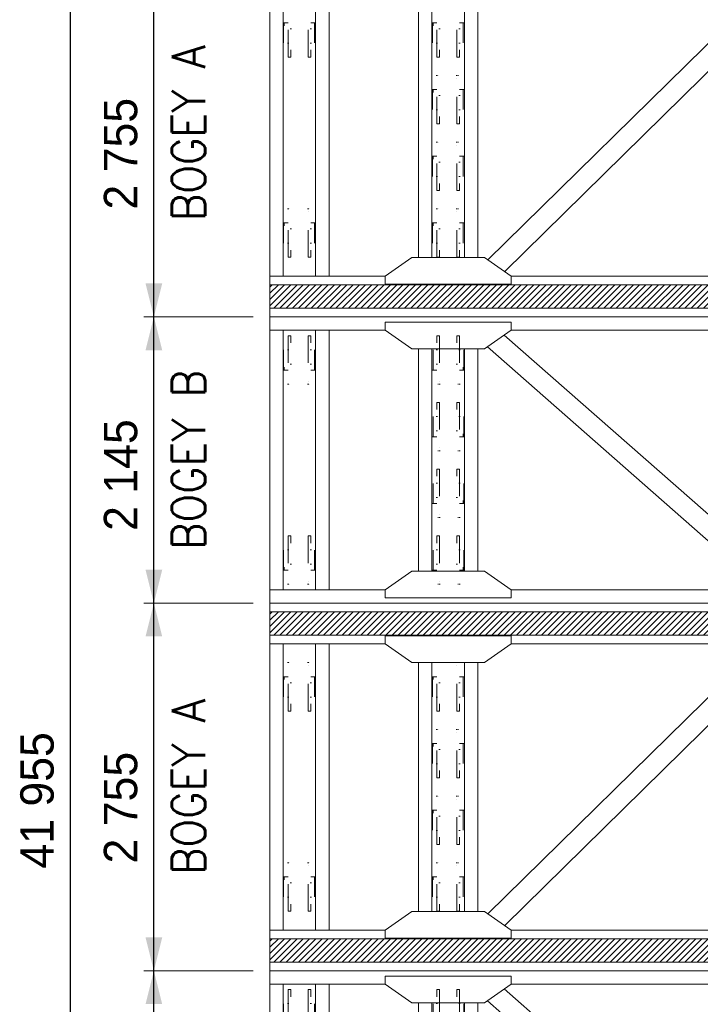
# Model space of a CAD drawing. Header units: millimetres. Extents: x -91343 to -63338, y -767328 to -747548.
# Tile 34 of 42: x -68705 to -67006, y -756881 to -754424. Entities that reach past the tile are written whole.
import ezdxf
from ezdxf.enums import TextEntityAlignment as Align

# ---------------------------------------------------------------- set-up
doc = ezdxf.new("R2010")
doc.units = ezdxf.units.MM
doc.header["$MEASUREMENT"] = 0
doc.linetypes.add('DGN Style 6', pattern=[753.433768, 0.396127, -158.450845, 277.288979, -158.450845, 0.396127, -158.450845])
doc.styles.add('Style-ENGINEERING', font='ENGINEERING.shx')
doc.styles.add('Style-ENGINEERING_0', font='ENGINEERING.shx')
doc.dimstyles.new('MetricMM', dxfattribs={"dimtxt": 3, "dimasz": 3, "dimexe": 1.5, "dimexo": 1.5, "dimgap": 1.5, "dimtad": 1, "dimdec": 0, "dimzin": 7, "dimtxsty": 'Style-ENGINEERING_0', "dimcen": 0.09, "dimclrd": 1, "dimclre": 1, "dimclrt": 7, "dimadec": 0, "dimazin": 3, "dimtfac": 1, "dimtdec": 0, "dimtofl": 0, "dimtmove": 0, "dimatfit": 3, "dimfxl": 1, "dimtzin": 7, "dimlwd": -1, "dimlwe": 0, "dimarcsym": 0})
pattern_1 = [(45, (-3888.397, -992.448), (23.33452, -23.33452), [])]

# ---------------------------------------------------------------- blocks, each defined once
blk = doc.blocks.new('*U921')
at = {"color": 7, "linetype": 'DGN Style 6', "lineweight": 0, "extrusion": (0, 0, -1), "flags": 128}
for points in [[(181.2, 65), (-181.2, 65), (-181.2, 85), (181.2, 85), (181.2, 65)], [(76.2, 118.5), (-76.2, 118.5), (-76.2, 113.5), (76.2, 113.5), (76.2, 118.5)], [(181.2, -85), (-181.2, -85), (-181.2, -65), (181.2, -65), (181.2, -85)], [(76.2, -113.5), (-76.2, -113.5), (-76.2, -118.5), (76.2, -118.5), (76.2, -113.5)]]:
    blk.add_lwpolyline(points, close=True, dxfattribs=at)
for points in [[(-76.2, 85), (-76.2, 113.5), (76.2, 113.5), (76.2, 85)], [(159, 65), (159, -65)], [(-159, -65), (-159, 65)], [(-76.2, -85), (-76.2, -113.5), (76.2, -113.5), (76.2, -85)]]:
    blk.add_lwpolyline(points, dxfattribs=at)
blk = doc.blocks.new('*U922')
at = {"color": 7, "linetype": 'DGN Style 6', "lineweight": 0, "extrusion": (0, 0, -1), "flags": 128}
for points in [[(181.2, 65), (-181.2, 65), (-181.2, 85), (181.2, 85), (181.2, 65)], [(76.2, 118.5), (-76.2, 118.5), (-76.2, 113.5), (76.2, 113.5), (76.2, 118.5)], [(181.2, -85), (-181.2, -85), (-181.2, -65), (181.2, -65), (181.2, -85)], [(76.2, -113.5), (-76.2, -113.5), (-76.2, -118.5), (76.2, -118.5), (76.2, -113.5)]]:
    blk.add_lwpolyline(points, close=True, dxfattribs=at)
for points in [[(-76.2, 85), (-76.2, 113.5), (76.2, 113.5), (76.2, 85)], [(159, 65), (159, -65)], [(-159, -65), (-159, 65)], [(-76.2, -85), (-76.2, -113.5), (76.2, -113.5), (76.2, -85)]]:
    blk.add_lwpolyline(points, dxfattribs=at)
blk = doc.blocks.new('*U923')
at = {"color": 7, "linetype": 'DGN Style 6', "lineweight": 0, "flags": 128}
for points in [[(-181.2, 65), (181.2, 65), (181.2, 85), (-181.2, 85), (-181.2, 65)], [(-76.2, 118.5), (76.2, 118.5), (76.2, 113.5), (-76.2, 113.5), (-76.2, 118.5)], [(-181.2, -85), (181.2, -85), (181.2, -65), (-181.2, -65), (-181.2, -85)], [(-76.2, -113.5), (76.2, -113.5), (76.2, -118.5), (-76.2, -118.5), (-76.2, -113.5)]]:
    blk.add_lwpolyline(points, close=True, dxfattribs=at)
for points in [[(76.2, 85), (76.2, 113.5), (-76.2, 113.5), (-76.2, 85)], [(-159, 65), (-159, -65)], [(159, -65), (159, 65)], [(76.2, -85), (76.2, -113.5), (-76.2, -113.5), (-76.2, -85)]]:
    blk.add_lwpolyline(points, dxfattribs=at)
blk = doc.blocks.new('*U924')
at = {"color": 7, "linetype": 'DGN Style 6', "lineweight": 0, "flags": 128}
for points in [[(-181.2, 65), (181.2, 65), (181.2, 85), (-181.2, 85), (-181.2, 65)], [(-76.2, 118.5), (76.2, 118.5), (76.2, 113.5), (-76.2, 113.5), (-76.2, 118.5)], [(-181.2, -85), (181.2, -85), (181.2, -65), (-181.2, -65), (-181.2, -85)], [(-76.2, -113.5), (76.2, -113.5), (76.2, -118.5), (-76.2, -118.5), (-76.2, -113.5)]]:
    blk.add_lwpolyline(points, close=True, dxfattribs=at)
for points in [[(76.2, 85), (76.2, 113.5), (-76.2, 113.5), (-76.2, 85)], [(-159, 65), (-159, -65)], [(159, -65), (159, 65)], [(76.2, -85), (76.2, -113.5), (-76.2, -113.5), (-76.2, -85)]]:
    blk.add_lwpolyline(points, dxfattribs=at)
blk = doc.blocks.new('*U925')
at = {"color": 7, "linetype": 'DGN Style 6', "lineweight": 0, "flags": 128}
for points in [[(-181.2, 65), (181.2, 65), (181.2, 85), (-181.2, 85), (-181.2, 65)], [(-76.2, 118.5), (76.2, 118.5), (76.2, 113.5), (-76.2, 113.5), (-76.2, 118.5)], [(-181.2, -85), (181.2, -85), (181.2, -65), (-181.2, -65), (-181.2, -85)], [(-76.2, -113.5), (76.2, -113.5), (76.2, -118.5), (-76.2, -118.5), (-76.2, -113.5)]]:
    blk.add_lwpolyline(points, close=True, dxfattribs=at)
for points in [[(76.2, 85), (76.2, 113.5), (-76.2, 113.5), (-76.2, 85)], [(-159, 65), (-159, -65)], [(159, -65), (159, 65)], [(76.2, -85), (76.2, -113.5), (-76.2, -113.5), (-76.2, -85)]]:
    blk.add_lwpolyline(points, dxfattribs=at)
blk = doc.blocks.new('*U926')
at = {"color": 7, "linetype": 'DGN Style 6', "lineweight": 0, "flags": 128}
for points in [[(-181.2, 65), (181.2, 65), (181.2, 85), (-181.2, 85), (-181.2, 65)], [(-76.2, 118.5), (76.2, 118.5), (76.2, 113.5), (-76.2, 113.5), (-76.2, 118.5)], [(-181.2, -85), (181.2, -85), (181.2, -65), (-181.2, -65), (-181.2, -85)], [(-76.2, -113.5), (76.2, -113.5), (76.2, -118.5), (-76.2, -118.5), (-76.2, -113.5)]]:
    blk.add_lwpolyline(points, close=True, dxfattribs=at)
for points in [[(76.2, 85), (76.2, 113.5), (-76.2, 113.5), (-76.2, 85)], [(-159, 65), (-159, -65)], [(159, -65), (159, 65)], [(76.2, -85), (76.2, -113.5), (-76.2, -113.5), (-76.2, -85)]]:
    blk.add_lwpolyline(points, dxfattribs=at)
blk = doc.blocks.new('*U910')
at = {"color": 7, "linetype": 'Continuous', "lineweight": 0}
for p, q in [((-4080, 1072.6), (4080, 1072.6)), ((-4080, -1072.6), (-4080, 1072.6)), ((-3216.8, 972.6), (-4080, 972.6)), ((-3980, -972.6), (-3980, 972.6)), ((-3737, -972.6), (-3737, 972.6)), ((-3637, -972.6), (-3637, 972.6)), ((-472.5, 972.6), (-2271.8, 972.6)), ((-294.3, -847.9), (-2323.4, 936.4)), ((-2965.8, -832.6), (-2965.8, 832.6)), ((-2865.8, -832.6), (-2865.8, 832.6)), ((-2622.8, -832.6), (-2622.8, 832.6)), ((-2522.8, -832.6), (-2522.8, 832.6)), ((-420.8, -936.5), (-2449.9, 847.8)), ((-4080, -972.6), (-3216.8, -972.6)), ((-472.5, -972.6), (-2271.8, -972.6)), ((4080, -1072.6), (-4080, -1072.6))]:
    blk.add_line(p, q, dxfattribs=at)
at = {"color": 7, "linetype": 'Continuous', "lineweight": 0, "flags": 128}
for points in [[(-3216.8, 1032.6), (-2271.8, 1032.6), (-2271.8, 972.6), (-2471.8, 832.6), (-3016.8, 832.6), (-3216.8, 972.6), (-3216.8, 1032.6)], [(-3216.8, -1032.6), (-2271.8, -1032.6), (-2271.8, -972.6), (-2471.8, -832.6), (-3016.8, -832.6), (-3216.8, -972.6), (-3216.8, -1032.6)]]:
    blk.add_lwpolyline(points, close=True, dxfattribs=at)
at = {"color": 7, "linetype": 'DGN Style 6', "lineweight": 0, "extrusion": (0, 0, -1), "rotation": 89.99999999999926}
for name, p in [('*U922', (3858.5, 750)), ('*U921', (3858.5, -750))]:
    blk.add_blockref(name, p, dxfattribs=at)
at = {"color": 7, "linetype": 'DGN Style 6', "lineweight": 0, "rotation": 89.99999999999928}
for name, p in [('*U926', (-2744.2, 750)), ('*U925', (-2744.2, 250)), ('*U924', (-2744.2, -250)), ('*U923', (-2744.2, -750))]:
    blk.add_blockref(name, p, dxfattribs=at)
blk = doc.blocks.new('*U928')
at = {"color": 7, "linetype": 'DGN Style 6', "lineweight": 0, "flags": 128}
for points in [[(-181.2, 65), (181.2, 65), (181.2, 85), (-181.2, 85), (-181.2, 65)], [(-76.2, 118.5), (76.2, 118.5), (76.2, 113.5), (-76.2, 113.5), (-76.2, 118.5)], [(-181.2, -85), (181.2, -85), (181.2, -65), (-181.2, -65), (-181.2, -85)], [(-76.2, -113.5), (76.2, -113.5), (76.2, -118.5), (-76.2, -118.5), (-76.2, -113.5)]]:
    blk.add_lwpolyline(points, close=True, dxfattribs=at)
for points in [[(76.2, 85), (76.2, 113.5), (-76.2, 113.5), (-76.2, 85)], [(-159, 65), (-159, -65)], [(159, -65), (159, 65)], [(76.2, -85), (76.2, -113.5), (-76.2, -113.5), (-76.2, -85)]]:
    blk.add_lwpolyline(points, dxfattribs=at)
blk = doc.blocks.new('*U929')
at = {"color": 7, "linetype": 'DGN Style 6', "lineweight": 0, "flags": 128}
for points in [[(-181.2, 65), (181.2, 65), (181.2, 85), (-181.2, 85), (-181.2, 65)], [(-76.2, 118.5), (76.2, 118.5), (76.2, 113.5), (-76.2, 113.5), (-76.2, 118.5)], [(-181.2, -85), (181.2, -85), (181.2, -65), (-181.2, -65), (-181.2, -85)], [(-76.2, -113.5), (76.2, -113.5), (76.2, -118.5), (-76.2, -118.5), (-76.2, -113.5)]]:
    blk.add_lwpolyline(points, close=True, dxfattribs=at)
for points in [[(76.2, 85), (76.2, 113.5), (-76.2, 113.5), (-76.2, 85)], [(-159, 65), (-159, -65)], [(159, -65), (159, 65)], [(76.2, -85), (76.2, -113.5), (-76.2, -113.5), (-76.2, -85)]]:
    blk.add_lwpolyline(points, dxfattribs=at)
blk = doc.blocks.new('*U930')
at = {"color": 7, "linetype": 'DGN Style 6', "lineweight": 0, "flags": 128}
for points in [[(-181.2, 65), (181.2, 65), (181.2, 85), (-181.2, 85), (-181.2, 65)], [(-76.2, 118.5), (76.2, 118.5), (76.2, 113.5), (-76.2, 113.5), (-76.2, 118.5)], [(-181.2, -85), (181.2, -85), (181.2, -65), (-181.2, -65), (-181.2, -85)], [(-76.2, -113.5), (76.2, -113.5), (76.2, -118.5), (-76.2, -118.5), (-76.2, -113.5)]]:
    blk.add_lwpolyline(points, close=True, dxfattribs=at)
for points in [[(76.2, 85), (76.2, 113.5), (-76.2, 113.5), (-76.2, 85)], [(-159, 65), (-159, -65)], [(159, -65), (159, 65)], [(76.2, -85), (76.2, -113.5), (-76.2, -113.5), (-76.2, -85)]]:
    blk.add_lwpolyline(points, dxfattribs=at)
blk = doc.blocks.new('*U931')
at = {"color": 7, "linetype": 'DGN Style 6', "lineweight": 0, "flags": 128}
for points in [[(-181.2, 65), (181.2, 65), (181.2, 85), (-181.2, 85), (-181.2, 65)], [(-76.2, 118.5), (76.2, 118.5), (76.2, 113.5), (-76.2, 113.5), (-76.2, 118.5)], [(-181.2, -85), (181.2, -85), (181.2, -65), (-181.2, -65), (-181.2, -85)], [(-76.2, -113.5), (76.2, -113.5), (76.2, -118.5), (-76.2, -118.5), (-76.2, -113.5)]]:
    blk.add_lwpolyline(points, close=True, dxfattribs=at)
for points in [[(76.2, 85), (76.2, 113.5), (-76.2, 113.5), (-76.2, 85)], [(-159, 65), (-159, -65)], [(159, -65), (159, 65)], [(76.2, -85), (76.2, -113.5), (-76.2, -113.5), (-76.2, -85)]]:
    blk.add_lwpolyline(points, dxfattribs=at)
blk = doc.blocks.new('*U932')
at = {"color": 7, "linetype": 'DGN Style 6', "lineweight": 0, "flags": 128}
for points in [[(-181.2, 65), (181.2, 65), (181.2, 85), (-181.2, 85), (-181.2, 65)], [(-76.2, 118.5), (76.2, 118.5), (76.2, 113.5), (-76.2, 113.5), (-76.2, 118.5)], [(-181.2, -85), (181.2, -85), (181.2, -65), (-181.2, -65), (-181.2, -85)], [(-76.2, -113.5), (76.2, -113.5), (76.2, -118.5), (-76.2, -118.5), (-76.2, -113.5)]]:
    blk.add_lwpolyline(points, close=True, dxfattribs=at)
for points in [[(76.2, 85), (76.2, 113.5), (-76.2, 113.5), (-76.2, 85)], [(-159, 65), (-159, -65)], [(159, -65), (159, 65)], [(76.2, -85), (76.2, -113.5), (-76.2, -113.5), (-76.2, -85)]]:
    blk.add_lwpolyline(points, dxfattribs=at)
blk = doc.blocks.new('*U933')
at = {"color": 7, "linetype": 'DGN Style 6', "lineweight": 0, "flags": 128}
for points in [[(-181.2, 65), (181.2, 65), (181.2, 85), (-181.2, 85), (-181.2, 65)], [(-76.2, 118.5), (76.2, 118.5), (76.2, 113.5), (-76.2, 113.5), (-76.2, 118.5)], [(-181.2, -85), (181.2, -85), (181.2, -65), (-181.2, -65), (-181.2, -85)], [(-76.2, -113.5), (76.2, -113.5), (76.2, -118.5), (-76.2, -118.5), (-76.2, -113.5)]]:
    blk.add_lwpolyline(points, close=True, dxfattribs=at)
for points in [[(76.2, 85), (76.2, 113.5), (-76.2, 113.5), (-76.2, 85)], [(-159, 65), (-159, -65)], [(159, -65), (159, 65)], [(76.2, -85), (76.2, -113.5), (-76.2, -113.5), (-76.2, -85)]]:
    blk.add_lwpolyline(points, dxfattribs=at)
blk = doc.blocks.new('*U927')
at = {"linetype": 'DGN Style 6', "lineweight": 0}
h = blk.add_hatch(dxfattribs=at)
h.set_pattern_fill('HATCH', color=5, style=0, pattern_type=2)
h.set_pattern_definition(pattern_1)
h.paths.add_polyline_path([(-4080, -1137.5), (4080, -1137.5), (4080, -1312.5), (-4080, -1312.5)])
at = {"color": 7, "linetype": 'Continuous', "lineweight": 0}
for p, q in [((-4080, 1377.4), (-4080, -1377.4)), ((-3980, 1072.6), (-3980, -1072.6)), ((-3737, 1072.6), (-3737, -1072.6)), ((-3637, 1072.6), (-3637, -1072.6)), ((-423.4, 1038.2), (-2445.9, -950.7)), ((-2965.8, 932.6), (-2965.8, -932.6)), ((-2865.8, 932.6), (-2865.8, -932.6)), ((-2622.8, 932.6), (-2622.8, -932.6)), ((-2522.8, 932.6), (-2522.8, -932.6)), ((-298.4, 950.7), (-2320.9, -1038.2)), ((-3216.8, -1072.6), (-4080, -1072.6)), ((-472.5, -1072.6), (-2271.8, -1072.6)), ((4080, -1377.4), (-4080, -1377.4))]:
    blk.add_line(p, q, dxfattribs=at)
at = {"color": 7, "linetype": 'Continuous', "lineweight": 0, "flags": 128}
blk.add_lwpolyline([(-3216.8, -1132.6), (-2271.8, -1132.6), (-2271.8, -1072.6), (-2471.8, -932.6), (-3016.8, -932.6), (-3216.8, -1072.6), (-3216.8, -1132.6)], close=True, dxfattribs=at)
at = {"color": 5, "linetype": 'Continuous', "lineweight": 0, "flags": 128}
blk.add_lwpolyline([(-4080, -1137.5), (4080, -1137.5), (4080, -1312.5), (-4080, -1312.5), (-4080, -1137.5)], close=True, dxfattribs=at)
at = {"color": 7, "linetype": 'DGN Style 6', "lineweight": 0, "rotation": 269.9999999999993}
for name, p in [('*U932', (-3858.6, 750)), ('*U928', (-2744.3, 750)), ('*U929', (-2744.3, 250)), ('*U930', (-2744.3, -250)), ('*U933', (-3858.6, -750)), ('*U931', (-2744.3, -750))]:
    blk.add_blockref(name, p, dxfattribs=at)
blk = doc.blocks.new('*U956')
at = {"color": 7, "linetype": 'DGN Style 6', "lineweight": 0, "extrusion": (0, 0, -1), "flags": 128}
for points in [[(181.2, 65), (-181.2, 65), (-181.2, 85), (181.2, 85), (181.2, 65)], [(76.2, 118.5), (-76.2, 118.5), (-76.2, 113.5), (76.2, 113.5), (76.2, 118.5)], [(181.2, -85), (-181.2, -85), (-181.2, -65), (181.2, -65), (181.2, -85)], [(76.2, -113.5), (-76.2, -113.5), (-76.2, -118.5), (76.2, -118.5), (76.2, -113.5)]]:
    blk.add_lwpolyline(points, close=True, dxfattribs=at)
for points in [[(-76.2, 85), (-76.2, 113.5), (76.2, 113.5), (76.2, 85)], [(159, 65), (159, -65)], [(-159, -65), (-159, 65)], [(-76.2, -85), (-76.2, -113.5), (76.2, -113.5), (76.2, -85)]]:
    blk.add_lwpolyline(points, dxfattribs=at)
blk = doc.blocks.new('*U960')
at = {"color": 7, "linetype": 'DGN Style 6', "lineweight": 0, "flags": 128}
for points in [[(-181.2, 65), (181.2, 65), (181.2, 85), (-181.2, 85), (-181.2, 65)], [(-76.2, 118.5), (76.2, 118.5), (76.2, 113.5), (-76.2, 113.5), (-76.2, 118.5)], [(-181.2, -85), (181.2, -85), (181.2, -65), (-181.2, -65), (-181.2, -85)], [(-76.2, -113.5), (76.2, -113.5), (76.2, -118.5), (-76.2, -118.5), (-76.2, -113.5)]]:
    blk.add_lwpolyline(points, close=True, dxfattribs=at)
for points in [[(76.2, 85), (76.2, 113.5), (-76.2, 113.5), (-76.2, 85)], [(-159, 65), (-159, -65)], [(159, -65), (159, 65)], [(76.2, -85), (76.2, -113.5), (-76.2, -113.5), (-76.2, -85)]]:
    blk.add_lwpolyline(points, dxfattribs=at)
blk = doc.blocks.new('*U944')
at = {"color": 7, "linetype": 'Continuous', "lineweight": 0}
for p, q in [((-4080, 1072.6), (4080, 1072.6)), ((-4080, -1072.6), (-4080, 1072.6)), ((-3216.8, 972.6), (-4080, 972.6)), ((-3980, -972.6), (-3980, 972.6)), ((-3737, -972.6), (-3737, 972.6)), ((-3637, -972.6), (-3637, 972.6)), ((-472.5, 972.6), (-2271.8, 972.6)), ((-294.3, -847.9), (-2323.4, 936.4)), ((-2965.8, -832.6), (-2965.8, 832.6)), ((-2865.8, -832.6), (-2865.8, 832.6)), ((-2622.8, -832.6), (-2622.8, 832.6)), ((-2522.8, -832.6), (-2522.8, 832.6)), ((-420.8, -936.5), (-2449.9, 847.8))]:
    blk.add_line(p, q, dxfattribs=at)
at = {"color": 7, "linetype": 'Continuous', "lineweight": 0, "flags": 128}
blk.add_lwpolyline([(-3216.8, 1032.6), (-2271.8, 1032.6), (-2271.8, 972.6), (-2471.8, 832.6), (-3016.8, 832.6), (-3216.8, 972.6), (-3216.8, 1032.6)], close=True, dxfattribs=at)
at = {"color": 7, "linetype": 'DGN Style 6', "lineweight": 0, "extrusion": (0, 0, -1), "rotation": 89.99999999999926}
blk.add_blockref('*U956', (3858.5, 750), dxfattribs=at)
at = {"color": 7, "linetype": 'DGN Style 6', "lineweight": 0, "rotation": 89.99999999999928}
blk.add_blockref('*U960', (-2744.2, 750), dxfattribs=at)
blk = doc.blocks.new('*U962')
at = {"color": 7, "linetype": 'DGN Style 6', "lineweight": 0, "flags": 128}
for points in [[(-181.2, 65), (181.2, 65), (181.2, 85), (-181.2, 85), (-181.2, 65)], [(-76.2, 118.5), (76.2, 118.5), (76.2, 113.5), (-76.2, 113.5), (-76.2, 118.5)], [(-181.2, -85), (181.2, -85), (181.2, -65), (-181.2, -65), (-181.2, -85)], [(-76.2, -113.5), (76.2, -113.5), (76.2, -118.5), (-76.2, -118.5), (-76.2, -113.5)]]:
    blk.add_lwpolyline(points, close=True, dxfattribs=at)
for points in [[(76.2, 85), (76.2, 113.5), (-76.2, 113.5), (-76.2, 85)], [(-159, 65), (-159, -65)], [(159, -65), (159, 65)], [(76.2, -85), (76.2, -113.5), (-76.2, -113.5), (-76.2, -85)]]:
    blk.add_lwpolyline(points, dxfattribs=at)
blk = doc.blocks.new('*U963')
at = {"color": 7, "linetype": 'DGN Style 6', "lineweight": 0, "flags": 128}
for points in [[(-181.2, 65), (181.2, 65), (181.2, 85), (-181.2, 85), (-181.2, 65)], [(-76.2, 118.5), (76.2, 118.5), (76.2, 113.5), (-76.2, 113.5), (-76.2, 118.5)], [(-181.2, -85), (181.2, -85), (181.2, -65), (-181.2, -65), (-181.2, -85)], [(-76.2, -113.5), (76.2, -113.5), (76.2, -118.5), (-76.2, -118.5), (-76.2, -113.5)]]:
    blk.add_lwpolyline(points, close=True, dxfattribs=at)
for points in [[(76.2, 85), (76.2, 113.5), (-76.2, 113.5), (-76.2, 85)], [(-159, 65), (-159, -65)], [(159, -65), (159, 65)], [(76.2, -85), (76.2, -113.5), (-76.2, -113.5), (-76.2, -85)]]:
    blk.add_lwpolyline(points, dxfattribs=at)
blk = doc.blocks.new('*U964')
at = {"color": 7, "linetype": 'DGN Style 6', "lineweight": 0, "flags": 128}
for points in [[(-181.2, 65), (181.2, 65), (181.2, 85), (-181.2, 85), (-181.2, 65)], [(-76.2, 118.5), (76.2, 118.5), (76.2, 113.5), (-76.2, 113.5), (-76.2, 118.5)], [(-181.2, -85), (181.2, -85), (181.2, -65), (-181.2, -65), (-181.2, -85)], [(-76.2, -113.5), (76.2, -113.5), (76.2, -118.5), (-76.2, -118.5), (-76.2, -113.5)]]:
    blk.add_lwpolyline(points, close=True, dxfattribs=at)
for points in [[(76.2, 85), (76.2, 113.5), (-76.2, 113.5), (-76.2, 85)], [(-159, 65), (-159, -65)], [(159, -65), (159, 65)], [(76.2, -85), (76.2, -113.5), (-76.2, -113.5), (-76.2, -85)]]:
    blk.add_lwpolyline(points, dxfattribs=at)
blk = doc.blocks.new('*U965')
at = {"color": 7, "linetype": 'DGN Style 6', "lineweight": 0, "flags": 128}
for points in [[(-181.2, 65), (181.2, 65), (181.2, 85), (-181.2, 85), (-181.2, 65)], [(-76.2, 118.5), (76.2, 118.5), (76.2, 113.5), (-76.2, 113.5), (-76.2, 118.5)], [(-181.2, -85), (181.2, -85), (181.2, -65), (-181.2, -65), (-181.2, -85)], [(-76.2, -113.5), (76.2, -113.5), (76.2, -118.5), (-76.2, -118.5), (-76.2, -113.5)]]:
    blk.add_lwpolyline(points, close=True, dxfattribs=at)
for points in [[(76.2, 85), (76.2, 113.5), (-76.2, 113.5), (-76.2, 85)], [(-159, 65), (-159, -65)], [(159, -65), (159, 65)], [(76.2, -85), (76.2, -113.5), (-76.2, -113.5), (-76.2, -85)]]:
    blk.add_lwpolyline(points, dxfattribs=at)
blk = doc.blocks.new('*U966')
at = {"color": 7, "linetype": 'DGN Style 6', "lineweight": 0, "flags": 128}
for points in [[(-181.2, 65), (181.2, 65), (181.2, 85), (-181.2, 85), (-181.2, 65)], [(-76.2, 118.5), (76.2, 118.5), (76.2, 113.5), (-76.2, 113.5), (-76.2, 118.5)], [(-181.2, -85), (181.2, -85), (181.2, -65), (-181.2, -65), (-181.2, -85)], [(-76.2, -113.5), (76.2, -113.5), (76.2, -118.5), (-76.2, -118.5), (-76.2, -113.5)]]:
    blk.add_lwpolyline(points, close=True, dxfattribs=at)
for points in [[(76.2, 85), (76.2, 113.5), (-76.2, 113.5), (-76.2, 85)], [(-159, 65), (-159, -65)], [(159, -65), (159, 65)], [(76.2, -85), (76.2, -113.5), (-76.2, -113.5), (-76.2, -85)]]:
    blk.add_lwpolyline(points, dxfattribs=at)
blk = doc.blocks.new('*U967')
at = {"color": 7, "linetype": 'DGN Style 6', "lineweight": 0, "flags": 128}
for points in [[(-181.2, 65), (181.2, 65), (181.2, 85), (-181.2, 85), (-181.2, 65)], [(-76.2, 118.5), (76.2, 118.5), (76.2, 113.5), (-76.2, 113.5), (-76.2, 118.5)], [(-181.2, -85), (181.2, -85), (181.2, -65), (-181.2, -65), (-181.2, -85)], [(-76.2, -113.5), (76.2, -113.5), (76.2, -118.5), (-76.2, -118.5), (-76.2, -113.5)]]:
    blk.add_lwpolyline(points, close=True, dxfattribs=at)
for points in [[(76.2, 85), (76.2, 113.5), (-76.2, 113.5), (-76.2, 85)], [(-159, 65), (-159, -65)], [(159, -65), (159, 65)], [(76.2, -85), (76.2, -113.5), (-76.2, -113.5), (-76.2, -85)]]:
    blk.add_lwpolyline(points, dxfattribs=at)
blk = doc.blocks.new('*U961')
at = {"linetype": 'DGN Style 6', "lineweight": 0}
h = blk.add_hatch(dxfattribs=at)
h.set_pattern_fill('HATCH', color=5, style=0, pattern_type=2)
h.set_pattern_definition([(45, (-3888.397, 1457.552), (23.33452, -23.33452), [])])
h.paths.add_polyline_path([(-4080, 1312.5), (4080, 1312.5), (4080, 1137.5), (-4080, 1137.5)])
h = blk.add_hatch(dxfattribs=at)
h.set_pattern_fill('HATCH', color=5, style=0, pattern_type=2)
h.set_pattern_definition(pattern_1)
h.paths.add_polyline_path([(-4080, -1137.5), (4080, -1137.5), (4080, -1312.5), (-4080, -1312.5)])
at = {"color": 7, "linetype": 'Continuous', "lineweight": 0}
for p, q in [((4080, 1377.4), (-4080, 1377.4)), ((-4080, 1377.4), (-4080, -1377.4)), ((-3216.8, 1072.6), (-4080, 1072.6)), ((-3980, 1072.6), (-3980, -1072.6)), ((-3737, 1072.6), (-3737, -1072.6)), ((-3637, 1072.6), (-3637, -1072.6)), ((-423.4, 1038.2), (-2445.9, -950.7)), ((-472.5, 1072.6), (-2271.8, 1072.6)), ((-2965.8, 932.6), (-2965.8, -932.6)), ((-2865.8, 932.6), (-2865.8, -932.6)), ((-2622.8, 932.6), (-2622.8, -932.6)), ((-2522.8, 932.6), (-2522.8, -932.6)), ((-298.4, 950.7), (-2320.9, -1038.2)), ((-3216.8, -1072.6), (-4080, -1072.6)), ((-472.5, -1072.6), (-2271.8, -1072.6)), ((4080, -1377.4), (-4080, -1377.4))]:
    blk.add_line(p, q, dxfattribs=at)
at = {"color": 5, "linetype": 'Continuous', "lineweight": 0, "flags": 128}
for points in [[(-4080, 1312.5), (4080, 1312.5), (4080, 1137.5), (-4080, 1137.5), (-4080, 1312.5)], [(-4080, -1137.5), (4080, -1137.5), (4080, -1312.5), (-4080, -1312.5), (-4080, -1137.5)]]:
    blk.add_lwpolyline(points, close=True, dxfattribs=at)
at = {"color": 7, "linetype": 'Continuous', "lineweight": 0, "flags": 128}
for points in [[(-3216.8, 1132.6), (-2271.8, 1132.6), (-2271.8, 1072.6), (-2471.8, 932.6), (-3016.8, 932.6), (-3216.8, 1072.6), (-3216.8, 1132.6)], [(-3216.8, -1132.6), (-2271.8, -1132.6), (-2271.8, -1072.6), (-2471.8, -932.6), (-3016.8, -932.6), (-3216.8, -1072.6), (-3216.8, -1132.6)]]:
    blk.add_lwpolyline(points, close=True, dxfattribs=at)
at = {"color": 7, "linetype": 'DGN Style 6', "lineweight": 0, "rotation": 269.9999999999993}
for name, p in [('*U966', (-3858.6, 750)), ('*U962', (-2744.3, 750)), ('*U963', (-2744.3, 250)), ('*U964', (-2744.3, -250)), ('*U967', (-3858.6, -750)), ('*U965', (-2744.3, -750))]:
    blk.add_blockref(name, p, dxfattribs=at)
blk = doc.blocks.new('*D1104')
at = {"color": 1, "linetype": 'Continuous', "lineweight": 0, "transparency": 16777216}
for p, q in [((9218.3, 640.6), (8945.5, 640.6)), ((9218.3, -73.7), (8945.5, -73.7))]:
    blk.add_line(p, q, dxfattribs=at)
at = {"color": 1, "linetype": 'Continuous', "transparency": 16777216}
blk.add_line((8970.5, -73.7), (8970.5, 640.6), dxfattribs=at)
at = {"color": 1, "linetype": 'Continuous', "lineweight": 0, "transparency": 16777216, "extrusion": (0, 0, -1)}
blk.add_solid([(-8949.7, 557.4), (-8970.5, 640.6), (-8991.3, 557.4)], dxfattribs=at)
at = {"color": 1, "linetype": 'Continuous', "lineweight": 0, "transparency": 16777216}
blk.add_solid([(8991.3, 9.5), (8970.5, -73.7), (8949.7, 9.5)], dxfattribs=at)
at = {"layer": 'Defpoints', "color": 7, "linetype": 'Continuous', "lineweight": 0, "transparency": 16777216}
for p in [(8970.5, 640.6), (9259.9, 640.6), (8970.5, 283.5), (9259.9, -73.7)]:
    blk.add_point(p, dxfattribs=at)
at = {"color": 7, "linetype": 'Continuous', "lineweight": 0, "transparency": 16777216, "style": 'Style-ENGINEERING'}
blk.add_text('2 145', height=83.25, rotation=90, dxfattribs=at).set_placement((8887.3, 106.5), align=Align.MIDDLE_LEFT)
blk = doc.blocks.new('*D1105')
at = {"color": 1, "linetype": 'Continuous', "lineweight": 0, "transparency": 16777216}
for p, q in [((9218.3, 1558), (8945.5, 1558)), ((9218.3, 640.6), (8945.5, 640.6))]:
    blk.add_line(p, q, dxfattribs=at)
at = {"color": 1, "linetype": 'Continuous', "transparency": 16777216}
blk.add_line((8970.5, 640.6), (8970.5, 1558), dxfattribs=at)
at = {"color": 1, "linetype": 'Continuous', "lineweight": 0, "transparency": 16777216, "extrusion": (0, 0, -1)}
blk.add_solid([(-8949.7, 1474.7), (-8970.5, 1558), (-8991.3, 1474.7)], dxfattribs=at)
at = {"color": 1, "linetype": 'Continuous', "lineweight": 0, "transparency": 16777216}
blk.add_solid([(8991.3, 723.9), (8970.5, 640.6), (8949.7, 723.9)], dxfattribs=at)
at = {"layer": 'Defpoints', "color": 7, "linetype": 'Continuous', "lineweight": 0, "transparency": 16777216}
for p in [(8970.5, 1558), (9259.9, 1558), (8970.5, 1099.3), (9259.9, 640.6)]:
    blk.add_point(p, dxfattribs=at)
at = {"color": 7, "linetype": 'Continuous', "lineweight": 0, "transparency": 16777216, "style": 'Style-ENGINEERING'}
blk.add_text('2 755', height=83.25, rotation=90, dxfattribs=at).set_placement((8887.3, 908.3), align=Align.MIDDLE_LEFT)
blk = doc.blocks.new('*D1106')
at = {"color": 1, "linetype": 'Continuous', "lineweight": 0, "transparency": 16777216}
for p, q in [((9218.3, 2272.3), (8945.5, 2272.3)), ((9218.3, 1558), (8945.5, 1558))]:
    blk.add_line(p, q, dxfattribs=at)
at = {"color": 1, "linetype": 'Continuous', "transparency": 16777216}
blk.add_line((8970.5, 1558), (8970.5, 2272.3), dxfattribs=at)
at = {"color": 1, "linetype": 'Continuous', "lineweight": 0, "transparency": 16777216, "extrusion": (0, 0, -1)}
blk.add_solid([(-8949.7, 2189.1), (-8970.5, 2272.3), (-8991.3, 2189.1)], dxfattribs=at)
at = {"color": 1, "linetype": 'Continuous', "lineweight": 0, "transparency": 16777216}
blk.add_solid([(8991.3, 1641.2), (8970.5, 1558), (8949.7, 1641.2)], dxfattribs=at)
at = {"layer": 'Defpoints', "color": 7, "linetype": 'Continuous', "lineweight": 0, "transparency": 16777216}
for p in [(8970.5, 2272.3), (9259.9, 2272.3), (8970.5, 1915.2), (9259.9, 1558)]:
    blk.add_point(p, dxfattribs=at)
at = {"color": 7, "linetype": 'Continuous', "lineweight": 0, "transparency": 16777216, "style": 'Style-ENGINEERING'}
blk.add_text('2 145', height=83.25, rotation=90, dxfattribs=at).set_placement((8887.3, 1738.2), align=Align.MIDDLE_LEFT)
blk = doc.blocks.new('*D1107')
at = {"color": 1, "linetype": 'Continuous', "lineweight": 0, "transparency": 16777216}
for p, q in [((9218.3, 3189.7), (8945.5, 3189.7)), ((9218.3, 2272.3), (8945.5, 2272.3))]:
    blk.add_line(p, q, dxfattribs=at)
at = {"color": 1, "linetype": 'Continuous', "transparency": 16777216}
blk.add_line((8970.5, 2272.3), (8970.5, 3189.7), dxfattribs=at)
at = {"color": 1, "linetype": 'Continuous', "lineweight": 0, "transparency": 16777216, "extrusion": (0, 0, -1)}
blk.add_solid([(-8949.7, 3106.4), (-8970.5, 3189.7), (-8991.3, 3106.4)], dxfattribs=at)
at = {"color": 1, "linetype": 'Continuous', "lineweight": 0, "transparency": 16777216}
blk.add_solid([(8991.3, 2355.6), (8970.5, 2272.3), (8949.7, 2355.6)], dxfattribs=at)
at = {"layer": 'Defpoints', "color": 7, "linetype": 'Continuous', "lineweight": 0, "transparency": 16777216}
for p in [(8970.5, 3189.7), (9259.9, 3189.7), (8970.5, 2731), (9259.9, 2272.3)]:
    blk.add_point(p, dxfattribs=at)
at = {"color": 7, "linetype": 'Continuous', "lineweight": 0, "transparency": 16777216, "style": 'Style-ENGINEERING'}
blk.add_text('2 755', height=83.25, rotation=90, dxfattribs=at).set_placement((8887.3, 2540), align=Align.MIDDLE_LEFT)
blk = doc.blocks.new('*D1114')
at = {"color": 1, "linetype": 'Continuous', "lineweight": 0, "transparency": 16777216}
for p, q in [((9218.3, 8084.8), (8737.1, 8084.8)), ((9218.3, -5886.2), (8737.1, -5886.2))]:
    blk.add_line(p, q, dxfattribs=at)
at = {"color": 1, "linetype": 'Continuous', "transparency": 16777216}
blk.add_line((8762, 8084.8), (8762, -5886.2), dxfattribs=at)
at = {"color": 1, "linetype": 'Continuous', "lineweight": 0, "transparency": 16777216, "extrusion": (0, 0, -1)}
blk.add_solid([(-8741.2, 8001.5), (-8762, 8084.8), (-8782.9, 8001.5)], dxfattribs=at)
at = {"color": 1, "linetype": 'Continuous', "lineweight": 0, "transparency": 16777216}
blk.add_solid([(8782.9, -5802.9), (8762, -5886.2), (8741.2, -5802.9)], dxfattribs=at)
at = {"layer": 'Defpoints', "color": 7, "linetype": 'Continuous', "lineweight": 0, "transparency": 16777216}
for p in [(9259.9, 8084.8), (8762, 1099.3), (8762, -5886.2), (9259.9, -5886.2)]:
    blk.add_point(p, dxfattribs=at)
at = {"color": 7, "linetype": 'Continuous', "lineweight": 0, "transparency": 16777216, "style": 'Style-ENGINEERING'}
blk.add_text('41 955', height=83.25, rotation=90, dxfattribs=at).set_placement((8678.8, 895.5), align=Align.MIDDLE_LEFT)
blk = doc.blocks.new('*U569')
at = {"color": 7, "linetype": 'Continuous', "lineweight": 0, "xscale": 0.3329999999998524, "yscale": 0.3329999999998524, "zscale": 0.3329999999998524}
for name, p in [('*U927', (10618.56, 2731.01)), ('*U910', (10618.54, 1915.18)), ('*U961', (10618.56, 1099.31)), ('*U944', (10618.54, 283.48))]:
    blk.add_blockref(name, p, dxfattribs=at)
at = {"color": 7, "linetype": 'Continuous', "lineweight": 0, "char_height": 83.25, "attachment_point": 5, "rotation": 90, "line_spacing_factor": 0.72, "style": 'Style-ENGINEERING'}
for s, insert in [('\\FSTANDARD;BOGEY A', (9057.23, 2731.02)), ('\\FSTANDARD;BOGEY B', (9057.23, 1915.17)), ('\\FSTANDARD;BOGEY A', (9057.23, 1099.32))]:
    blk.add_mtext(s, dxfattribs=dict(at, insert=insert))
at = {"color": 1, "linetype": 'Continuous'}
for base, p1, p2, angle, picture, middle in [((8762.04, -5886.16), (9259.9, 8084.79), (9259.9, -5886.16), 270, '*D1114', (8762.04, 1099.32)), ((8970.52, 3189.69), (9259.9, 2272.34), (9259.9, 3189.69), 90, '*D1107', (8970.52, 2731.02)), ((8970.52, 2272.34), (9259.9, 1557.99), (9259.9, 2272.34), 90, '*D1106', (8970.52, 1915.17)), ((8970.52, 1557.99), (9259.9, 640.64), (9259.9, 1557.99), 90, '*D1105', (8970.52, 1099.32)), ((8970.52, 640.64), (9259.9, -73.71), (9259.9, 640.64), 90, '*D1104', (8970.52, 283.47))]:
    dim = blk.add_linear_dim(base=base, p1=p1, p2=p2, angle=angle, text='\\FSTANDARD;<>', dimstyle='MetricMM', override={"dimtxt": 83.25, "dimasz": 83.25, "dimexe": 24.975, "dimexo": 41.625, "dimgap": 41.625, "dimlfac": 3.003003}, dxfattribs=at)
    dim.commit()
    dim.dimension.update_dxf_attribs({"geometry": picture, "text_midpoint": middle})

msp = doc.modelspace()

# ---------------------------------------------------------------- block references
at = {"color": 7, "linetype": 'Continuous', "lineweight": 13}
msp.add_blockref('*U569', (-77340.2, -757437.75), dxfattribs=at)

doc.saveas('drawing.dxf')
